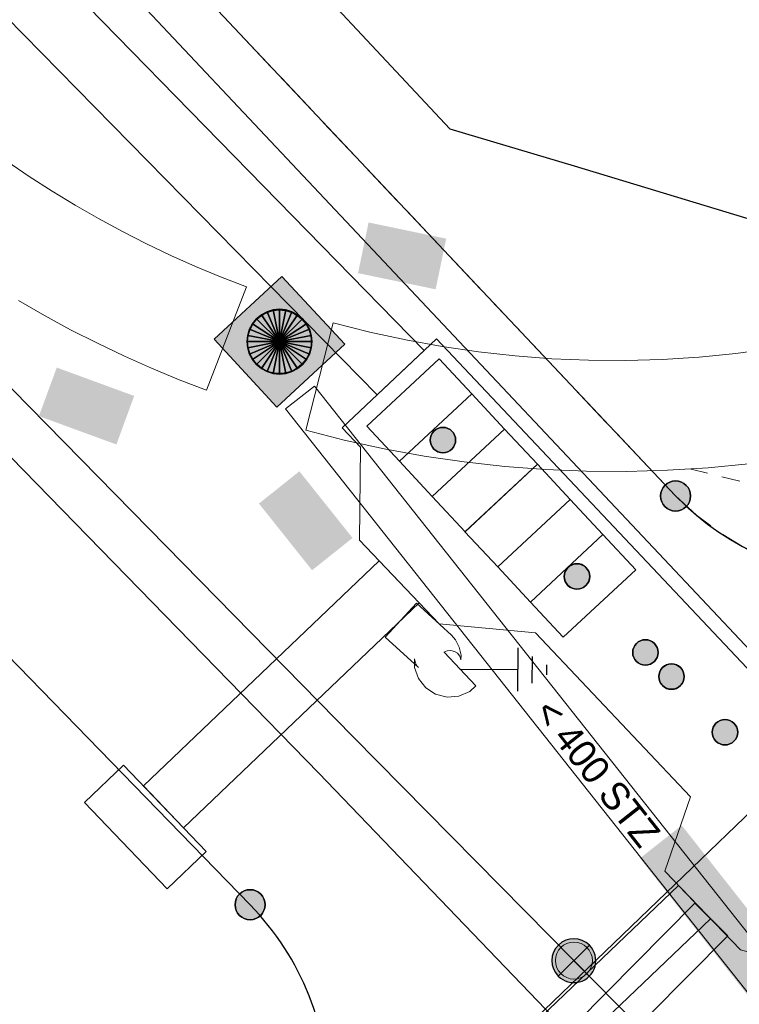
# Model space of a CAD drawing. Header units: metres. Extents: x 2695560 to 2696939, y 1260529 to 1262050.
# Tile 140 of 256: x 2695670.72 to 2695678.5, y 1260981.21 to 1260991.86. Entities that reach past the tile are written whole.
import ezdxf

# ---------------------------------------------------------------- set-up
doc = ezdxf.new("R2010")
doc.units = ezdxf.units.M
for name, pattern in [('AUSGEZOGEN', [0]), ('STRICHLINIE_S4', [0.66, 0.5, -0.16]), ('VERDECKT2_S2', [0.36, 0.2, -0.16])]:
    doc.linetypes.add(name, pattern=pattern)
for name, color, linetype in [('XR$1$AV_Grenzpunkte', 7, 'AUSGEZOGEN'), ('XR$1$AV_Linien (BB)', 7, 'AUSGEZOGEN'), ('XR$1$AV_Selbst. und dauerne Rechte', 7, 'AUSGEZOGEN'), ('XR$1$AW_LK_Schachtdeckel', 24, 'AUSGEZOGEN'), ('XR$1$EW_LK_Knoten', 1, 'AUSGEZOGEN'), ('XR$1$Liegenschaftsgrenzen', 7, 'AUSGEZOGEN'), ('XR$1$PFAV', 255, 'AUSGEZOGEN'), ('XR$1$PFAW', 255, 'AUSGEZOGEN'), ('XR$1$PFWA', 255, 'AUSGEZOGEN'), ('XR$1$RAEW', 8, 'AUSGEZOGEN'), ('XR$1$WA_LK_Absperrarmatur', 171, 'AUSGEZOGEN')]:
    doc.layers.add(name, color=color, linetype=linetype)
for name, color, linetype, lineweight in [('XR$2$ABW-Linie-R-ungenau', 4, 'VERDECKT2_S2', 18), ('XR$2$ABW-LinieFlaeche-R-genau', 4, 'AUSGEZOGEN', 18), ('XR$2$ABW-Punkt', 6, 'AUSGEZOGEN', 18), ('XR$2$ELE-Flaeche-oberirdisch', 1, 'AUSGEZOGEN', 18), ('XR$2$ELE-LinieAnker_Strebe', 1, 'AUSGEZOGEN', 18), ('XR$2$ELE-LinieFlaeche-genau', 1, 'AUSGEZOGEN', 18), ('XR$2$GAS-Linie-genau', 12, 'AUSGEZOGEN', 18), ('XR$2$KOM-Linie-U-genau', 91, 'AUSGEZOGEN', 18), ('XR$2$WAS-Linie-genau', 5, 'AUSGEZOGEN', 18), ('XR$2$WAS-Punkt', 5, 'AUSGEZOGEN', 18), ('XR$2$WEI-Text', 59, 'AUSGEZOGEN', 18)]:
    doc.layers.add(name, color=color, linetype=linetype, lineweight=lineweight)
doc.styles.add('TXT', font='txt')

# ---------------------------------------------------------------- blocks, each defined once
blk = doc.blocks.new('COMPLEXOBJECT_437')
at = {"layer": 'XR$1$AV_Linien (BB)', "color": 7, "linetype": 'AUSGEZOGEN', "transparency": 33554687}
blk.add_lwpolyline([(5676.84, 10986.9), (5657.64, 11007.27), (5635.33, 11030.86), (5633.4, 11032.91), (5614.543, 11052.974)], dxfattribs=at)
blk.add_arc((5679.021, 10989.033), 3.05, 224.3587, 313.2264, dxfattribs=at)
blk = doc.blocks.new('COMPLEXOBJECT_438')
at = {"layer": 'XR$1$AV_Linien (BB)', "color": 7, "linetype": 'AUSGEZOGEN', "transparency": 33554687}
blk.add_lwpolyline([(5672.24, 10982.48), (5652.71, 11002.58), (5652, 11003.31)], dxfattribs=at)
blk.add_arc((5670.091, 10980.385), 3.001, 314.1088, 44.2735, dxfattribs=at)
blk = doc.blocks.new('COMPLEXOBJECT_633')
at = {"layer": 'XR$1$AV_Linien (BB)', "color": 7, "linetype": 'AUSGEZOGEN', "transparency": 33554687}
blk.add_lwpolyline([(5638.948, 11034.869), (5658.388, 11007.977), (5674.398, 10990.872), (5675.742, 10990.47), (5681.983, 10988.579), (5683.115, 10992.221), (5684.617, 10991.751)], dxfattribs=at)
blk = doc.blocks.new('COMPLEXOBJECT_1156')
at = {"layer": 'XR$1$AV_Selbst. und dauerne Rechte', "color": 255, "linetype": 'AUSGEZOGEN', "transparency": 33554687}
blk.add_lwpolyline([(5634.89, 11034.3), (5633.4, 11032.91), (5635.33, 11030.86), (5657.64, 11007.27), (5676.84, 10986.9)], dxfattribs=at)
blk.add_arc((5679.021, 10989.033), 3.05, 224.3597, 313.2254, dxfattribs=at)
blk = doc.blocks.new('COMPLEXOBJECT_1157')
at = {"layer": 'XR$1$AV_Selbst. und dauerne Rechte', "color": 7, "linetype": 'STRICHLINIE_S4', "transparency": 33554687}
blk.add_lwpolyline([(5634.89, 11034.3), (5633.4, 11032.91), (5635.33, 11030.86), (5657.64, 11007.27), (5676.84, 10986.9)], dxfattribs=at)
blk.add_arc((5679.021, 10989.033), 3.05, 224.3597, 313.2254, dxfattribs=at)
blk = doc.blocks.new('COMPLEXOBJECT_1391')
at = {"layer": 'XR$1$Liegenschaftsgrenzen', "color": 7, "linetype": 'AUSGEZOGEN', "transparency": 33554687}
blk.add_lwpolyline([(5652, 11003.31), (5652.71, 11002.58), (5672.24, 10982.48)], dxfattribs=at)
blk.add_arc((5670.091, 10980.385), 3.001, 314.1088, 44.2735, dxfattribs=at)
blk = doc.blocks.new('COMPLEXOBJECT_1392')
at = {"layer": 'XR$1$Liegenschaftsgrenzen', "color": 7, "linetype": 'AUSGEZOGEN', "transparency": 33554687}
blk.add_lwpolyline([(5633.4, 11032.91), (5635.33, 11030.86), (5657.64, 11007.27), (5676.84, 10986.9)], dxfattribs=at)
blk.add_arc((5679.021, 10989.033), 3.05, 224.3587, 313.2264, dxfattribs=at)
blk = doc.blocks.new('BAV15')
at = {"layer": 'XR$1$PFAV', "transparency": 33554687}
blk.add_hatch(color=7, dxfattribs=at).paths.add_polyline_path([(0.5, 0), (0.49, 0.101), (0.459, 0.197), (0.41, 0.286), (0.344, 0.362), (0.264, 0.424), (0.174, 0.469), (0.076, 0.494), (-0.025, 0.499), (-0.125, 0.484), (-0.22, 0.449), (-0.306, 0.395), (-0.379, 0.326), (-0.437, 0.243), (-0.477, 0.15), (-0.497, 0.051), (-0.497, -0.051), (-0.477, -0.15), (-0.437, -0.243), (-0.379, -0.326), (-0.306, -0.395), (-0.22, -0.449), (-0.125, -0.484), (-0.025, -0.499), (0.076, -0.494), (0.174, -0.469), (0.264, -0.424), (0.344, -0.362), (0.41, -0.286), (0.459, -0.197), (0.49, -0.101)])
at = {"color": 7, "transparency": 33554687}
for start, end in [(90, 270), (270, 90)]:
    blk.add_arc((0, 0), 0.5, start, end, dxfattribs=at)
at = {"layer": 'XR$1$PFAV', "transparency": 33554687}
blk.add_circle((0, 0), 0.5, dxfattribs=at)
blk = doc.blocks.new('BAW2087')
at = {"lineweight": 25, "true_color": 0x000000, "transparency": 33554687}
h = blk.add_hatch(color=18, dxfattribs=at)
h.paths.add_polyline_path([(-0.5, 0.5), (-0.5, -0.5), (0.5, -0.5), (0.5, 0.5)])
h.paths.add_polyline_path([(0.337, -0.069), (0.316, -0.136), (0.282, -0.196), (0.237, -0.249), (0.182, -0.292), (0.119, -0.322), (0.052, -0.34), (-0.017, -0.343), (-0.086, -0.333), (-0.151, -0.309), (-0.21, -0.272), (-0.261, -0.224), (-0.301, -0.167), (-0.328, -0.103), (-0.342, -0.035), (-0.342, 0.035), (-0.328, 0.103), (-0.301, 0.167), (-0.261, 0.224), (-0.21, 0.272), (-0.151, 0.309), (-0.086, 0.333), (-0.017, 0.343), (0.052, 0.34), (0.119, 0.322), (0.182, 0.292), (0.237, 0.249), (0.282, 0.196), (0.316, 0.136), (0.337, 0.069), (0.344, 0)], flags=16)
at = {"layer": 'XR$1$PFAW', "lineweight": 25, "transparency": 33554687}
blk.add_hatch(color=7, dxfattribs=at).paths.add_polyline_path([(0.344, 0), (0.337, 0.069), (0.316, 0.136), (0.282, 0.196), (0.237, 0.249), (0.182, 0.292), (0.119, 0.322), (0.052, 0.34), (-0.017, 0.343), (-0.086, 0.333), (-0.151, 0.309), (-0.21, 0.272), (-0.261, 0.224), (-0.301, 0.167), (-0.328, 0.103), (-0.342, 0.035), (-0.342, -0.035), (-0.328, -0.103), (-0.301, -0.167), (-0.261, -0.224), (-0.21, -0.272), (-0.151, -0.309), (-0.086, -0.333), (-0.017, -0.343), (0.052, -0.34), (0.119, -0.322), (0.182, -0.292), (0.237, -0.249), (0.282, -0.196), (0.316, -0.136), (0.337, -0.069)])
at = {"lineweight": 25, "transparency": 33554687}
for p, q in [((-0.5, 0.5, 0.993), (0.5, 0.5, 0.993)), ((-0.5, -0.5, 0.993), (-0.5, 0.5, 0.993)), ((0.5, 0.5, 0.993), (0.5, -0.5, 0.993)), ((0.5, -0.5, 0.993), (-0.5, -0.5, 0.993))]:
    blk.add_line(p, q, dxfattribs=at)
blk.add_circle((0, 0), 0.344, dxfattribs=at)
at = {"layer": 'XR$1$PFAW', "lineweight": 25, "transparency": 33554687}
blk.add_line((-0.5, 0.5), (0.5, 0.5), dxfattribs=at)
at = {"layer": 'XR$1$PFAW', "color": 31, "lineweight": 25, "transparency": 33554687}
for p, q in [((-0.5, -0.5), (-0.5, 0.5)), ((0.5, 0.5), (0.5, -0.5)), ((0.5, -0.5), (-0.5, -0.5))]:
    blk.add_line(p, q, dxfattribs=at)
at = {"layer": 'XR$1$PFAW', "lineweight": 25, "transparency": 33554687}
blk.add_circle((0, 0), 0.344, dxfattribs=at)
blk = doc.blocks.new('BWA965')
at = {"layer": 'XR$1$PFWA', "transparency": 33554687}
blk.add_hatch(color=7, dxfattribs=at).paths.add_polyline_path([(0, 0.5), (-0.051, 0.497), (-0.101, 0.49), (-0.15, 0.477), (-0.197, 0.459), (-0.243, 0.437), (-0.286, 0.41), (-0.326, 0.379), (-0.362, 0.344), (-0.395, 0.306), (-0.424, 0.264), (-0.449, 0.22), (-0.469, 0.174), (-0.484, 0.125), (-0.494, 0.076), (-0.499, 0.025), (-0.499, -0.025), (-0.494, -0.076), (-0.484, -0.125), (-0.469, -0.174), (-0.449, -0.22), (-0.424, -0.264), (-0.395, -0.306), (-0.362, -0.344), (-0.326, -0.379), (-0.286, -0.41), (-0.243, -0.437), (-0.197, -0.459), (-0.15, -0.477), (-0.101, -0.49), (-0.051, -0.497), (0, -0.5), (0.051, -0.497), (0.101, -0.49), (0.15, -0.477), (0.197, -0.459), (0.243, -0.437), (0.286, -0.41), (0.326, -0.379), (0.362, -0.344), (0.395, -0.306), (0.424, -0.264), (0.449, -0.22), (0.469, -0.174), (0.484, -0.125), (0.494, -0.076), (0.499, -0.025), (0.499, 0.025), (0.494, 0.076), (0.484, 0.125), (0.469, 0.174), (0.449, 0.22), (0.424, 0.264), (0.395, 0.306), (0.362, 0.344), (0.326, 0.379), (0.286, 0.41), (0.243, 0.437), (0.197, 0.459), (0.15, 0.477), (0.101, 0.49), (0.051, 0.497)])
at = {"transparency": 33554687}
blk.add_line((0, 0.5), (0, -0.5), dxfattribs=at)
for start, end in [(90, 270), (270, 90)]:
    blk.add_arc((0, 0), 0.5, start, end, dxfattribs=at)
blk = doc.blocks.new('BEW957')
at = {"layer": 'XR$1$RAEW', "transparency": 33554687}
blk.add_hatch(color=1, dxfattribs=at).paths.add_polyline_path([(-0.5, 0), (-0.497, -0.051), (-0.49, -0.101), (-0.477, -0.15), (-0.459, -0.197), (-0.437, -0.243), (-0.41, -0.286), (-0.379, -0.326), (-0.344, -0.362), (-0.306, -0.395), (-0.264, -0.424), (-0.22, -0.449), (-0.174, -0.469), (-0.125, -0.484), (-0.076, -0.494), (-0.025, -0.499), (0.025, -0.499), (0.076, -0.494), (0.125, -0.484), (0.174, -0.469), (0.22, -0.449), (0.264, -0.424), (0.306, -0.395), (0.344, -0.362), (0.379, -0.326), (0.41, -0.286), (0.437, -0.243), (0.459, -0.197), (0.477, -0.15), (0.49, -0.101), (0.497, -0.051), (0.5, 0), (0.497, 0.051), (0.49, 0.101), (0.477, 0.15), (0.459, 0.197), (0.437, 0.243), (0.41, 0.286), (0.379, 0.326), (0.344, 0.362), (0.306, 0.395), (0.264, 0.424), (0.22, 0.449), (0.174, 0.469), (0.125, 0.484), (0.076, 0.494), (0.025, 0.499), (-0.025, 0.499), (-0.076, 0.494), (-0.125, 0.484), (-0.174, 0.469), (-0.22, 0.449), (-0.264, 0.424), (-0.306, 0.395), (-0.344, 0.362), (-0.379, 0.326), (-0.41, 0.286), (-0.437, 0.243), (-0.459, 0.197), (-0.477, 0.15), (-0.49, 0.101), (-0.497, 0.051)])
at = {"color": 1, "transparency": 33554687}
for start, end in [(90, 180), (0, 90), (180, 270), (270, 0)]:
    blk.add_arc((0, 0), 0.5, start, end, dxfattribs=at)
at = {"layer": 'XR$1$RAEW', "color": 1, "transparency": 33554687}
blk.add_circle((0, 0), 0.5, dxfattribs=at)
blk = doc.blocks.new('BEWLP2645')
at = {"color": 1, "transparency": 33554687}
for p, q in [((-1, -0.375), (-1, 0.375)), ((-1.249, -0.231), (-1.249, 0.231)), ((-1.499, -0.087), (-1.499, 0.087)), ((0, 0), (-1, 0))]:
    blk.add_line(p, q, dxfattribs=at)
blk = doc.blocks.new('WAS-ABSPERRORGAN')
at = {"layer": 'XR$2$WAS-Punkt', "linetype": 'AUSGEZOGEN', "transparency": 33554687}
for p, q in [((0, 200, 2500), (0, -200, 2500)), ((0, 0), (0, 0))]:
    blk.add_line(p, q, dxfattribs=at)
blk.add_circle((0, 0, 502500), 200, dxfattribs=at)
blk = doc.blocks.new('ABW-KONTROLLSCHACHT')
at = {"layer": 'XR$2$ABW-Punkt', "linetype": 'AUSGEZOGEN', "lineweight": 25, "transparency": 33554687}
for points in [[(-134, 323, 2500), (0, 0, 2500), (-194, 291, 2500)], [(-134, 323), (0, 0), (-194, 291)], [(-134, 323, 2500), (-134, 323), (-194, 291), (-194, 291, 2500)], [(-68, 343, 2500), (0, 0, 2500), (-134, 323, 2500)], [(-68, 343), (0, 0), (-134, 323)], [(-68, 343, 2500), (-68, 343), (-134, 323), (-134, 323, 2500)], [(0, 350, 2500), (0, 0, 2500), (-68, 343, 2500)], [(0, 350), (0, 0), (-68, 343)], [(0, 350, 2500), (0, 350), (-68, 343), (-68, 343, 2500)], [(68, 343, 2500), (0, 0, 2500), (0, 350, 2500)], [(68, 343), (0, 0), (0, 350)], [(68, 343, 2500), (68, 343), (0, 350), (0, 350, 2500)], [(134, 323, 2500), (0, 0, 2500), (68, 343, 2500)], [(134, 323), (0, 0), (68, 343)], [(194, 291, 2500), (0, 0, 2500), (134, 323, 2500)], [(194, 291), (0, 0), (134, 323)], [(134, 323, 2500), (134, 323), (68, 343), (68, 343, 2500)], [(194, 291, 2500), (194, 291), (134, 323), (134, 323, 2500)], [(-247, 247, 2500), (0, 0, 2500), (-291, 194, 2500)], [(-247, 247), (0, 0), (-291, 194)], [(-247, 247, 2500), (-247, 247), (-291, 194), (-291, 194, 2500)], [(-194, 291, 2500), (0, 0, 2500), (-247, 247, 2500)], [(-194, 291), (0, 0), (-247, 247)], [(-194, 291, 2500), (-194, 291), (-247, 247), (-247, 247, 2500)], [(247, 247, 2500), (0, 0, 2500), (194, 291, 2500)], [(247, 247), (0, 0), (194, 291)], [(291, 194, 2500), (0, 0, 2500), (247, 247, 2500)], [(291, 194), (0, 0), (247, 247)], [(247, 247, 2500), (247, 247), (194, 291), (194, 291, 2500)], [(291, 194, 2500), (291, 194), (247, 247), (247, 247, 2500)], [(-323, 134, 2500), (0, 0, 2500), (-343, 68, 2500)], [(-323, 134), (0, 0), (-343, 68)], [(-323, 134, 2500), (-323, 134), (-343, 68), (-343, 68, 2500)], [(-291, 194, 2500), (0, 0, 2500), (-323, 134, 2500)], [(-291, 194), (0, 0), (-323, 134)], [(-291, 194, 2500), (-291, 194), (-323, 134), (-323, 134, 2500)], [(323, 134, 2500), (0, 0, 2500), (291, 194, 2500)], [(323, 134), (0, 0), (291, 194)], [(343, 68, 2500), (0, 0, 2500), (323, 134, 2500)], [(343, 68), (0, 0), (323, 134)], [(323, 134, 2500), (323, 134), (291, 194), (291, 194, 2500)], [(343, 68, 2500), (343, 68), (323, 134), (323, 134, 2500)], [(-343, 68, 2500), (0, 0, 2500), (-350, 0, 2500)], [(-343, 68), (0, 0), (-350, 0)], [(-343, 68, 2500), (-343, 68), (-350, 0), (-350, 0, 2500)], [(-350, 0, 2500), (0, 0, 2500), (-343, -68, 2500)], [(-350, 0), (0, 0), (-343, -68)], [(-343, -68, 2500), (0, 0, 2500), (-323, -134, 2500)], [(-343, -68), (0, 0), (-323, -134)], [(-323, -134, 2500), (0, 0, 2500), (-291, -194, 2500)], [(-323, -134), (0, 0), (-291, -194)], [(-291, -194, 2500), (0, 0, 2500), (-247, -247, 2500)], [(-291, -194), (0, 0), (-247, -247)], [(-247, -247, 2500), (0, 0, 2500), (-194, -291, 2500)], [(-247, -247), (0, 0), (-194, -291)], [(-194, -291, 2500), (0, 0, 2500), (-134, -323, 2500)], [(-194, -291), (0, 0), (-134, -323)], [(-134, -323, 2500), (0, 0, 2500), (-68, -343, 2500)], [(-134, -323), (0, 0), (-68, -343)], [(-68, -343, 2500), (0, 0, 2500), (0, -350, 2500)], [(-68, -343), (0, 0), (0, -350)], [(350, 0, 2500), (0, 0, 2500), (343, 68, 2500)], [(350, 0), (0, 0), (343, 68)], [(0, -350, 2500), (0, 0, 2500), (68, -343, 2500)], [(68, -343, 2500), (0, 0, 2500), (134, -323, 2500)], [(134, -323, 2500), (0, 0, 2500), (194, -291, 2500)], [(194, -291, 2500), (0, 0, 2500), (247, -247, 2500)], [(247, -247, 2500), (0, 0, 2500), (291, -194, 2500)], [(291, -194, 2500), (0, 0, 2500), (323, -134, 2500)], [(323, -134, 2500), (0, 0, 2500), (343, -68, 2500)], [(343, -68, 2500), (0, 0, 2500), (350, 0, 2500)], [(0, -350), (0, 0), (68, -343)], [(68, -343), (0, 0), (134, -323)], [(134, -323), (0, 0), (194, -291)], [(194, -291), (0, 0), (247, -247)], [(247, -247), (0, 0), (291, -194)], [(291, -194), (0, 0), (323, -134)], [(323, -134), (0, 0), (343, -68)], [(343, -68), (0, 0), (350, 0)], [(350, 0, 2500), (350, 0), (343, 68), (343, 68, 2500)], [(-350, 0, 2500), (-350, 0), (-343, -68), (-343, -68, 2500)], [(-343, -68, 2500), (-343, -68), (-323, -134), (-323, -134, 2500)], [(323, -134, 2500), (323, -134), (343, -68), (343, -68, 2500)], [(343, -68, 2500), (343, -68), (350, 0), (350, 0, 2500)], [(-323, -134, 2500), (-323, -134), (-291, -194), (-291, -194, 2500)], [(-291, -194, 2500), (-291, -194), (-247, -247), (-247, -247, 2500)], [(247, -247, 2500), (247, -247), (291, -194), (291, -194, 2500)], [(291, -194, 2500), (291, -194), (323, -134), (323, -134, 2500)], [(-247, -247, 2500), (-247, -247), (-194, -291), (-194, -291, 2500)], [(-194, -291, 2500), (-194, -291), (-134, -323), (-134, -323, 2500)], [(134, -323, 2500), (134, -323), (194, -291), (194, -291, 2500)], [(194, -291, 2500), (194, -291), (247, -247), (247, -247, 2500)], [(-134, -323, 2500), (-134, -323), (-68, -343), (-68, -343, 2500)], [(-68, -343, 2500), (-68, -343), (0, -350), (0, -350, 2500)], [(0, -350, 2500), (0, -350), (68, -343), (68, -343, 2500)], [(68, -343, 2500), (68, -343), (134, -323), (134, -323, 2500)]]:
    blk.add_3dface(points, dxfattribs=at)
blk = doc.blocks.new('ABW-DECKEL')
at = {"layer": 'XR$2$ABW-Punkt', "linetype": 'AUSGEZOGEN', "lineweight": 25, "transparency": 33554687}
for points in [[(-134, 323, 2500), (0, 0, 2500), (-194, 291, 2500)], [(-134, 323), (0, 0), (-194, 291)], [(-134, 323, 2500), (-134, 323), (-194, 291), (-194, 291, 2500)], [(-68, 343, 2500), (0, 0, 2500), (-134, 323, 2500)], [(-68, 343), (0, 0), (-134, 323)], [(-68, 343, 2500), (-68, 343), (-134, 323), (-134, 323, 2500)], [(0, 350, 2500), (0, 0, 2500), (-68, 343, 2500)], [(0, 350), (0, 0), (-68, 343)], [(0, 350, 2500), (0, 350), (-68, 343), (-68, 343, 2500)], [(68, 343, 2500), (0, 0, 2500), (0, 350, 2500)], [(68, 343), (0, 0), (0, 350)], [(68, 343, 2500), (68, 343), (0, 350), (0, 350, 2500)], [(134, 323, 2500), (0, 0, 2500), (68, 343, 2500)], [(134, 323), (0, 0), (68, 343)], [(194, 291, 2500), (0, 0, 2500), (134, 323, 2500)], [(194, 291), (0, 0), (134, 323)], [(134, 323, 2500), (134, 323), (68, 343), (68, 343, 2500)], [(194, 291, 2500), (194, 291), (134, 323), (134, 323, 2500)], [(-247, 247, 2500), (0, 0, 2500), (-291, 194, 2500)], [(-247, 247), (0, 0), (-291, 194)], [(-247, 247, 2500), (-247, 247), (-291, 194), (-291, 194, 2500)], [(-194, 291, 2500), (0, 0, 2500), (-247, 247, 2500)], [(-194, 291), (0, 0), (-247, 247)], [(-194, 291, 2500), (-194, 291), (-247, 247), (-247, 247, 2500)], [(247, 247, 2500), (0, 0, 2500), (194, 291, 2500)], [(247, 247), (0, 0), (194, 291)], [(291, 194, 2500), (0, 0, 2500), (247, 247, 2500)], [(291, 194), (0, 0), (247, 247)], [(247, 247, 2500), (247, 247), (194, 291), (194, 291, 2500)], [(291, 194, 2500), (291, 194), (247, 247), (247, 247, 2500)], [(-323, 134, 2500), (0, 0, 2500), (-343, 68, 2500)], [(-323, 134), (0, 0), (-343, 68)], [(-323, 134, 2500), (-323, 134), (-343, 68), (-343, 68, 2500)], [(-291, 194, 2500), (0, 0, 2500), (-323, 134, 2500)], [(-291, 194), (0, 0), (-323, 134)], [(-291, 194, 2500), (-291, 194), (-323, 134), (-323, 134, 2500)], [(323, 134, 2500), (0, 0, 2500), (291, 194, 2500)], [(323, 134), (0, 0), (291, 194)], [(343, 68, 2500), (0, 0, 2500), (323, 134, 2500)], [(343, 68), (0, 0), (323, 134)], [(323, 134, 2500), (323, 134), (291, 194), (291, 194, 2500)], [(343, 68, 2500), (343, 68), (323, 134), (323, 134, 2500)], [(-343, 68, 2500), (0, 0, 2500), (-350, 0, 2500)], [(-343, 68), (0, 0), (-350, 0)], [(-343, 68, 2500), (-343, 68), (-350, 0), (-350, 0, 2500)], [(-350, 0, 2500), (0, 0, 2500), (-343, -68, 2500)], [(-350, 0), (0, 0), (-343, -68)], [(-343, -68, 2500), (0, 0, 2500), (-323, -134, 2500)], [(-343, -68), (0, 0), (-323, -134)], [(-323, -134, 2500), (0, 0, 2500), (-291, -194, 2500)], [(-323, -134), (0, 0), (-291, -194)], [(-291, -194, 2500), (0, 0, 2500), (-247, -247, 2500)], [(-291, -194), (0, 0), (-247, -247)], [(-247, -247, 2500), (0, 0, 2500), (-194, -291, 2500)], [(-247, -247), (0, 0), (-194, -291)], [(-194, -291, 2500), (0, 0, 2500), (-134, -323, 2500)], [(-194, -291), (0, 0), (-134, -323)], [(-134, -323, 2500), (0, 0, 2500), (-68, -343, 2500)], [(-134, -323), (0, 0), (-68, -343)], [(-68, -343, 2500), (0, 0, 2500), (0, -350, 2500)], [(-68, -343), (0, 0), (0, -350)], [(350, 0, 2500), (0, 0, 2500), (343, 68, 2500)], [(350, 0), (0, 0), (343, 68)], [(0, -350, 2500), (0, 0, 2500), (68, -343, 2500)], [(68, -343, 2500), (0, 0, 2500), (134, -323, 2500)], [(134, -323, 2500), (0, 0, 2500), (194, -291, 2500)], [(194, -291, 2500), (0, 0, 2500), (247, -247, 2500)], [(247, -247, 2500), (0, 0, 2500), (291, -194, 2500)], [(291, -194, 2500), (0, 0, 2500), (323, -134, 2500)], [(323, -134, 2500), (0, 0, 2500), (343, -68, 2500)], [(343, -68, 2500), (0, 0, 2500), (350, 0, 2500)], [(0, -350), (0, 0), (68, -343)], [(68, -343), (0, 0), (134, -323)], [(134, -323), (0, 0), (194, -291)], [(194, -291), (0, 0), (247, -247)], [(247, -247), (0, 0), (291, -194)], [(291, -194), (0, 0), (323, -134)], [(323, -134), (0, 0), (343, -68)], [(343, -68), (0, 0), (350, 0)], [(350, 0, 2500), (350, 0), (343, 68), (343, 68, 2500)], [(-350, 0, 2500), (-350, 0), (-343, -68), (-343, -68, 2500)], [(-343, -68, 2500), (-343, -68), (-323, -134), (-323, -134, 2500)], [(323, -134, 2500), (323, -134), (343, -68), (343, -68, 2500)], [(343, -68, 2500), (343, -68), (350, 0), (350, 0, 2500)], [(-323, -134, 2500), (-323, -134), (-291, -194), (-291, -194, 2500)], [(-291, -194, 2500), (-291, -194), (-247, -247), (-247, -247, 2500)], [(247, -247, 2500), (247, -247), (291, -194), (291, -194, 2500)], [(291, -194, 2500), (291, -194), (323, -134), (323, -134, 2500)], [(-247, -247, 2500), (-247, -247), (-194, -291), (-194, -291, 2500)], [(-194, -291, 2500), (-194, -291), (-134, -323), (-134, -323, 2500)], [(134, -323, 2500), (134, -323), (194, -291), (194, -291, 2500)], [(194, -291, 2500), (194, -291), (247, -247), (247, -247, 2500)], [(-134, -323, 2500), (-134, -323), (-68, -343), (-68, -343, 2500)], [(-68, -343, 2500), (-68, -343), (0, -350), (0, -350, 2500)], [(0, -350, 2500), (0, -350), (68, -343), (68, -343, 2500)], [(68, -343, 2500), (68, -343), (134, -323), (134, -323, 2500)]]:
    blk.add_3dface(points, dxfattribs=at)

msp = doc.modelspace()

# ---------------------------------------------------------------- hatches: boundary and pattern name
at = {"transparency": 33554687}
for points in [[(2695674.491, 1260989.668), (2695674.377, 1260989.12), (2695675.216, 1260988.945), (2695675.33, 1260989.493)], [(2695671.12, 1260988.099), (2695670.927, 1260987.574), (2695671.765, 1260987.267), (2695671.957, 1260987.792)], [(2695673.743, 1260986.977), (2695673.306, 1260986.628), (2695673.88, 1260985.907), (2695674.318, 1260986.256)], [(2695677.877, 1260983.148), (2695677.425, 1260982.792), (2695679.653, 1260979.958), (2695680.105, 1260980.314)]]:
    msp.add_hatch(color=7, dxfattribs=at).paths.add_polyline_path(points)

# ---------------------------------------------------------------- linework, layer by layer
at = {"layer": 'XR$1$AV_Linien (BB)', "color": 7, "linetype": 'AUSGEZOGEN', "transparency": 33554687}
msp.add_line((2695673.15, 1260978.04), (2695682.08, 1260986.62), dxfattribs=at)
at = {"layer": 'XR$1$Liegenschaftsgrenzen', "color": 7, "linetype": 'AUSGEZOGEN', "transparency": 33554687}
msp.add_line((2695682.08, 1260986.62), (2695673.15, 1260978.04), dxfattribs=at)
at = {"layer": 'XR$2$ABW-Linie-R-ungenau', "linetype": 'VERDECKT2_S2', "transparency": 33554687}
msp.add_line((2695684.097, 1260985.485), (2695677.98, 1260987), dxfattribs=at)
at = {"layer": 'XR$2$ABW-LinieFlaeche-R-genau', "linetype": 'AUSGEZOGEN', "transparency": 33554687}
for points in [[(2695670.706, 1260988.823), (2695670.987, 1260988.662), (2695671.27, 1260988.508), (2695671.559, 1260988.361), (2695671.851, 1260988.222), (2695672.146, 1260988.091), (2695672.444, 1260987.967), (2695672.738, 1260987.853), (2695673.17, 1260988.973), (2695672.89, 1260989.081), (2695672.62, 1260989.193), (2695672.353, 1260989.312), (2695672.089, 1260989.437), (2695671.83, 1260989.57), (2695671.571, 1260989.71), (2695671.318, 1260989.855), (2695671.069, 1260990.007), (2695670.823, 1260990.166), (2695670.582, 1260990.331)], [(2695678.599, 1260987.059), (2695678.162, 1260987.016), (2695677.722, 1260986.988), (2695677.282, 1260986.975), (2695676.842, 1260986.978), (2695676.403, 1260986.996), (2695675.964, 1260987.03), (2695675.526, 1260987.078), (2695675.092, 1260987.142), (2695674.658, 1260987.221), (2695674.228, 1260987.315), (2695673.812, 1260987.422), (2695674.11, 1260988.584), (2695674.506, 1260988.483), (2695674.894, 1260988.397), (2695675.286, 1260988.326), (2695675.68, 1260988.268), (2695676.076, 1260988.224), (2695676.473, 1260988.194), (2695676.87, 1260988.178), (2695677.27, 1260988.175), (2695677.666, 1260988.186), (2695678.064, 1260988.212), (2695678.461, 1260988.251), (2695678.855, 1260988.304)]]:
    msp.add_lwpolyline(points, dxfattribs=at)
msp.add_lwpolyline([(2695687.864, 1260969.625), (2695673.592, 1260987.651), (2695673.906, 1260987.899), (2695688.178, 1260969.873), (2695687.864, 1260969.625)], close=True, dxfattribs=at)
at = {"layer": 'XR$2$ELE-Flaeche-oberirdisch', "transparency": 33554687}
for points in [[(2695657.674, 1261006.276), (2695645.885, 1261018.545), (2695645.361, 1261018.037), (2695657.063, 1261005.955), (2695662.367, 1261000.24), (2695668.658, 1260993.843), (2695674.583, 1260987.803), (2695675.092, 1260988.283), (2695669.24, 1260994.27), (2695662.886, 1261000.71), (2695657.674, 1261006.276)], [(2695675.225, 1260988.408), (2695674.206, 1260987.448), (2695674.405, 1260987.237), (2695674.392, 1260986.233), (2695675.254, 1260985.329), (2695676.296, 1260985.231), (2695677.97, 1260983.456), (2695677.694, 1260982.653), (2695678.511, 1260981.803), (2695679.882, 1260981.43), (2695681.5, 1260979.721), (2695683.032, 1260981.162), (2695681.058, 1260983.225), (2695680.137, 1260983.199), (2695675.225, 1260988.408)], [(2695675.038, 1260985.556), (2695674.605, 1260986.009), (2695672.056, 1260983.576), (2695672.489, 1260983.123), (2695675.038, 1260985.556)], [(2695671.843, 1260983.8), (2695671.42, 1260983.397), (2695672.313, 1260982.462), (2695672.735, 1260982.865), (2695671.843, 1260983.8)]]:
    msp.add_lwpolyline(points, close=True, dxfattribs=at)
at = {"layer": 'XR$2$ELE-LinieAnker_Strebe', "transparency": 33554687}
for points in [[(2695674.471, 1260987.466), (2695675.254, 1260988.195), (2695675.608, 1260987.815), (2695674.825, 1260987.086), (2695674.471, 1260987.466)], [(2695674.825, 1260987.085), (2695675.608, 1260987.814), (2695675.962, 1260987.434), (2695675.179, 1260986.705), (2695674.825, 1260987.085)], [(2695675.179, 1260986.705), (2695675.962, 1260987.434), (2695676.317, 1260987.053), (2695675.534, 1260986.324), (2695675.179, 1260986.705)], [(2695675.533, 1260986.324), (2695676.316, 1260987.053), (2695676.671, 1260986.672), (2695675.888, 1260985.943), (2695675.533, 1260986.324)], [(2695675.888, 1260985.944), (2695676.671, 1260986.673), (2695677.025, 1260986.292), (2695676.242, 1260985.563), (2695675.888, 1260985.944)], [(2695676.242, 1260985.563), (2695677.025, 1260986.292), (2695677.379, 1260985.911), (2695676.596, 1260985.182), (2695676.242, 1260985.563)]]:
    msp.add_lwpolyline(points, close=True, dxfattribs=at)
at = {"layer": 'XR$2$ELE-LinieFlaeche-genau', "linetype": 'AUSGEZOGEN', "transparency": 33554687}
for points in [[(2695675.649, 1260984.657), (2695675.586, 1260984.597), (2695675.468, 1260984.546), (2695675.341, 1260984.534), (2695675.216, 1260984.566), (2695675.109, 1260984.635), (2695675.032, 1260984.736), (2695674.989, 1260984.856), (2695674.989, 1260984.948), (2695674.989, 1260984.945), (2695674.998, 1260984.904), (2695675.017, 1260984.868), (2695675.029, 1260984.854), (2695674.671, 1260985.184), (2695675.009, 1260985.552), (2695675.387, 1260985.204), (2695675.431, 1260985.154), (2695675.472, 1260985.076), (2695675.491, 1260984.989), (2695675.489, 1260984.938), (2695675.489, 1260984.942), (2695675.476, 1260984.978), (2695675.453, 1260985.009), (2695675.42, 1260985.03), (2695675.381, 1260985.04), (2695675.342, 1260985.036), (2695675.306, 1260985.021), (2695675.307, 1260985.021), (2695675.649, 1260984.657)], [(2695676.744, 1260981.017), (2695678.019, 1260982.305), (2695678.375, 1260981.953), (2695677.1, 1260980.665), (2695676.744, 1260981.017)]]:
    msp.add_lwpolyline(points, close=True, dxfattribs=at)
msp.add_lwpolyline([(2695674.136, 1260978.955), (2695677.843, 1260982.498), (2695678.189, 1260982.136), (2695674.472, 1260978.585)], dxfattribs=at)
at = {"layer": 'XR$2$GAS-Linie-genau', "linetype": 'AUSGEZOGEN', "transparency": 33554687}
for p in [(2695649.838, 1261008.44), (2695677.39, 1260980.135)]:
    msp.add_line(p, (2695673.954, 1260983.712), dxfattribs=at)
at = {"layer": 'XR$2$KOM-Linie-U-genau', "linetype": 'AUSGEZOGEN', "transparency": 33554687}
msp.add_line((2695680.469, 1260983.069), (2695666.05, 1260998.39), dxfattribs=at)
at = {"layer": 'XR$2$WAS-Linie-genau', "linetype": 'AUSGEZOGEN', "transparency": 33554687}
for p, q in [((2695676.711, 1260981.686), (2695674.324, 1260984.107)), ((2695678.27, 1260980.105), (2695676.711, 1260981.686))]:
    msp.add_line(p, q, dxfattribs=at)
msp.add_lwpolyline([(2695649.781, 1261009.117), (2695664.752, 1260993.866), (2695674.324, 1260984.107)], dxfattribs=at)

# ---------------------------------------------------------------- block references
at = {"layer": 'XR$1$AV_Grenzpunkte', "color": 7, "linetype": 'AUSGEZOGEN', "lineweight": -3, "transparency": 33554687, "xscale": 0.3249999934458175, "yscale": 0.3249999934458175}
for p in [(2695677.81, 1260986.71), (2695673.21, 1260982.29)]:
    msp.add_blockref('BAV15', p, dxfattribs=at)
at = {"layer": 'XR$1$AV_Linien (BB)', "color": 7, "linetype": 'AUSGEZOGEN', "lineweight": -3, "transparency": 33554687}
for name in ['COMPLEXOBJECT_633', 'COMPLEXOBJECT_437', 'COMPLEXOBJECT_438']:
    msp.add_blockref(name, (2690000.97, 1249999.81), dxfattribs=at)
at = {"layer": 'XR$1$AV_Selbst. und dauerne Rechte', "color": 255, "linetype": 'AUSGEZOGEN', "lineweight": -3, "transparency": 33554687}
msp.add_blockref('COMPLEXOBJECT_1156', (2690000.97, 1249999.81), dxfattribs=at)
at = {"layer": 'XR$1$AV_Selbst. und dauerne Rechte', "color": 7, "linetype": 'STRICHLINIE_S4', "lineweight": -3, "transparency": 33554687}
msp.add_blockref('COMPLEXOBJECT_1157', (2690000.97, 1249999.81), dxfattribs=at)
at = {"layer": 'XR$1$AW_LK_Schachtdeckel', "color": 24, "linetype": 'AUSGEZOGEN', "lineweight": -3, "transparency": 33554687, "rotation": 42.77107238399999}
msp.add_blockref('BAW2087', (2695673.527, 1260988.378), dxfattribs=at)
at = {"layer": 'XR$1$EW_LK_Knoten', "color": 1, "linetype": 'AUSGEZOGEN', "lineweight": -3, "transparency": 33554687, "xscale": 0.2749999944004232, "yscale": 0.2749999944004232}
for p in [(2695675.295, 1260987.315), (2695676.744, 1260985.84), (2695677.484, 1260985.018), (2695677.766, 1260984.757), (2695678.344, 1260984.155)]:
    msp.add_blockref('BEW957', p, dxfattribs=at)
at = {"layer": 'XR$1$EW_LK_Knoten', "color": 1, "linetype": 'AUSGEZOGEN', "lineweight": -3, "transparency": 33554687}
for name, p, xscale, yscale, rotation in [('BEW957', (2695676.744, 1260985.84), 0.2749999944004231, 0.2749999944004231, 315), ('BEWLP2645', (2695675.477, 1260984.838), 0.6249999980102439, 0.6249999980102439, 179.5113), ('BEW957', (2695677.766, 1260984.757), 0.2749999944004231, 0.2749999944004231, 315), ('BEW957', (2695677.766, 1260984.757), 0.2749999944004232, 0.2749999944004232, 270)]:
    msp.add_blockref(name, p, dxfattribs=dict(at, xscale=xscale, yscale=yscale, rotation=rotation))
at = {"layer": 'XR$1$Liegenschaftsgrenzen', "color": 7, "linetype": 'AUSGEZOGEN', "lineweight": -3, "transparency": 33554687}
for name in ['COMPLEXOBJECT_1392', 'COMPLEXOBJECT_1391']:
    msp.add_blockref(name, (2690000.97, 1249999.81), dxfattribs=at)
at = {"layer": 'XR$1$WA_LK_Absperrarmatur', "color": 171, "linetype": 'AUSGEZOGEN', "lineweight": -3, "transparency": 33554687, "xscale": 0.475528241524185, "yscale": 0.475528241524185, "rotation": 314.594754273}
msp.add_blockref('BWA965', (2695676.71, 1260981.685), dxfattribs=at)
at = {"layer": 'XR$2$ABW-Punkt', "color": 6, "linetype": 'AUSGEZOGEN', "lineweight": 18, "transparency": 33554687, "xscale": 0.001, "yscale": 0.001, "zscale": 0.001, "rotation": 360}
for name in ['ABW-KONTROLLSCHACHT', 'ABW-DECKEL']:
    msp.add_blockref(name, (2695673.528, 1260988.379), dxfattribs=at)
at = {"layer": 'XR$2$WAS-Punkt', "color": 5, "linetype": 'AUSGEZOGEN', "lineweight": 18, "transparency": 33554687, "xscale": 0.0009999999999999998, "yscale": 0.0009999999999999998, "zscale": 0.001, "rotation": 224.5999999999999}
msp.add_blockref('WAS-ABSPERRORGAN', (2695676.711, 1260981.686), dxfattribs=at)

# ---------------------------------------------------------------- texts
at = {"layer": 'XR$2$WEI-Text', "transparency": 33554687, "insert": (2695676.962, 1260983.716), "char_height": 0.3, "width": 2.62619, "attachment_point": 5, "rotation": 308.2, "style": 'TXT'}
msp.add_mtext('\\W1.00;<\\~400\\~STZ', dxfattribs=at)

doc.saveas('drawing.dxf')
